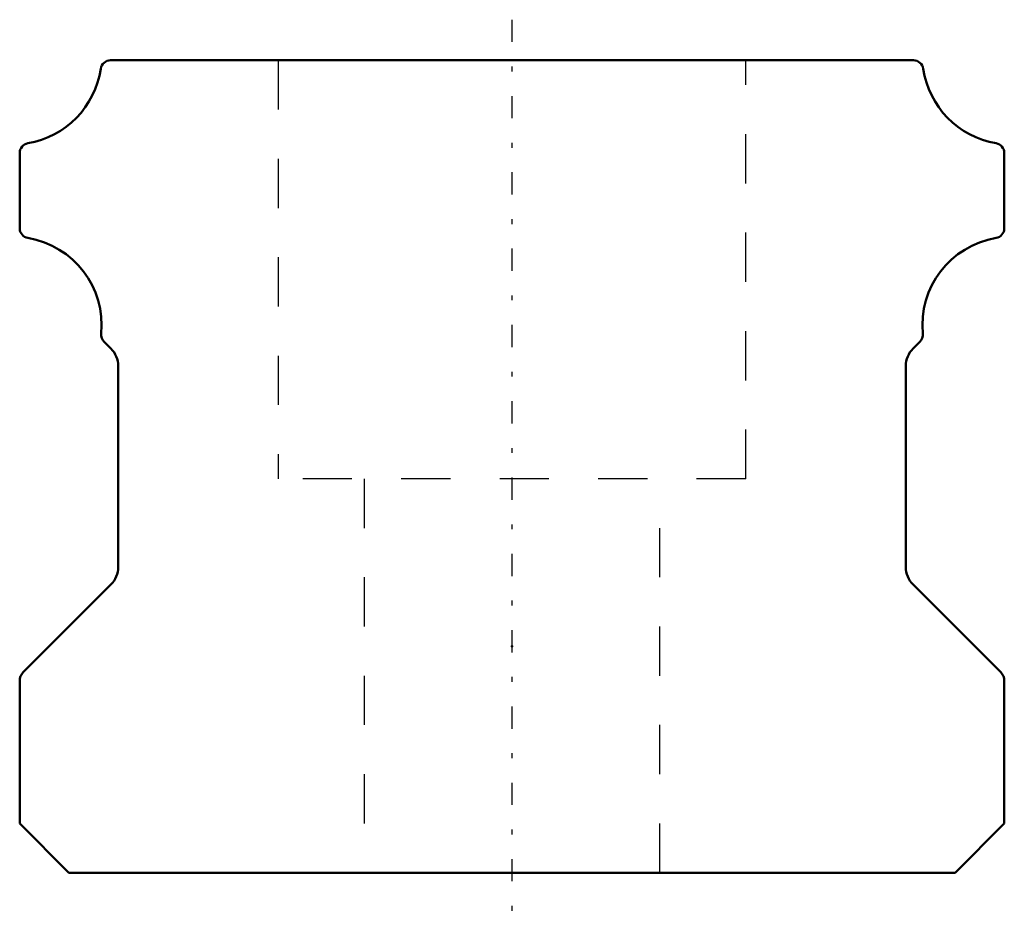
# Model space of a CAD drawing. Header units: millimetres. Extents: x -10 to 10, y -0.8 to 17.3.
import ezdxf

# ---------------------------------------------------------------- set-up
doc = ezdxf.new("R2010")
doc.units = ezdxf.units.MM
doc.linetypes.add('Center', pattern=[1.5, 0.45, -0.5, 0.05, -0.5])
doc.linetypes.add('Dashed', pattern=[2, 1, -1])
for name, color, linetype, lineweight in [('2d ConnectionPoints', 7, 'Continuous', 50), ('AM_0', 7, 'Continuous', 50), ('AM_7', 7, 'Center', 25), ('AM_9', 6, 'Dashed', 25)]:
    doc.layers.add(name, color=color, linetype=linetype, lineweight=lineweight)

msp = doc.modelspace()

# ---------------------------------------------------------------- linework, layer by layer
at = {"layer": '2d ConnectionPoints'}
for p in [(0, 4.6), (0, 0), (0, 0)]:
    msp.add_point(p, dxfattribs=at)
at = {"layer": 'AM_0'}
for p, q in [((8.156, 16.5), (-8.156, 16.5)), ((-10, 14.618), (-10, 13.089)), ((10, 13.089), (10, 14.618)), ((-8.285, 10.784), (-8.146, 10.646)), ((8.146, 10.646), (8.285, 10.784)), ((-8, 10.293), (-8, 6.207)), ((8, 6.207), (8, 10.293)), ((-8.146, 5.853), (-9.927, 4.073)), ((9.927, 4.073), (8.146, 5.853)), ((-10, 3.896), (-10, 1)), ((10, 1), (10, 3.896)), ((-10, 1), (-9, 0)), ((9, 0), (10, 1)), ((-9, 0), (9, 0))]:
    msp.add_line(p, q, dxfattribs=at)
for centre, radius, start, end in [((-8.156, 16.3), 0.2, 90, 171.6422), ((8.156, 16.3), 0.2, 8.3578, 90), ((-10.137, 16.591), 1.802, 279.6908, 351.6422), ((10.137, 16.591), 1.802, 188.3578, 260.3092), ((-9.8, 14.618), 0.2, 99.6908, 180), ((9.8, 14.618), 0.2, 0, 80.3092), ((-9.8, 13.089), 0.2, 180, 260.3092), ((9.8, 13.089), 0.2, 279.6908, 360), ((-10.137, 11.116), 1.802, 354.5542, 80.3093), ((10.137, 11.116), 1.802, 99.6907, 185.4458), ((-8.144, 10.926), 0.2, 174.5619, 225.186), ((8.144, 10.926), 0.2, 314.8031, 5.4381), ((-8.5, 10.293), 0.5, 0.0061, 44.919), ((8.5, 10.293), 0.5, 135.081, 179.9939), ((-8.5, 6.207), 0.5, 315.0055, 0), ((8.5, 6.207), 0.5, 180, 224.9945), ((-9.75, 3.896), 0.25, 135.0054, 179.9999), ((9.75, 3.896), 0.25, 0.0001, 44.9946)]:
    msp.add_arc(centre, radius, start, end, dxfattribs=at)
at = {"layer": 'AM_7'}
msp.add_line((0, 17.325), (0, -0.825), dxfattribs=at)
at = {"layer": 'AM_9'}
for p, q in [((-4.75, 16.5), (-4.75, 8)), ((4.75, 8), (4.75, 16.5)), ((4.75, 8), (-4.75, 8)), ((-3, 8), (-3, 0)), ((3, 0), (3, 8))]:
    msp.add_line(p, q, dxfattribs=at)

doc.saveas('drawing.dxf')
